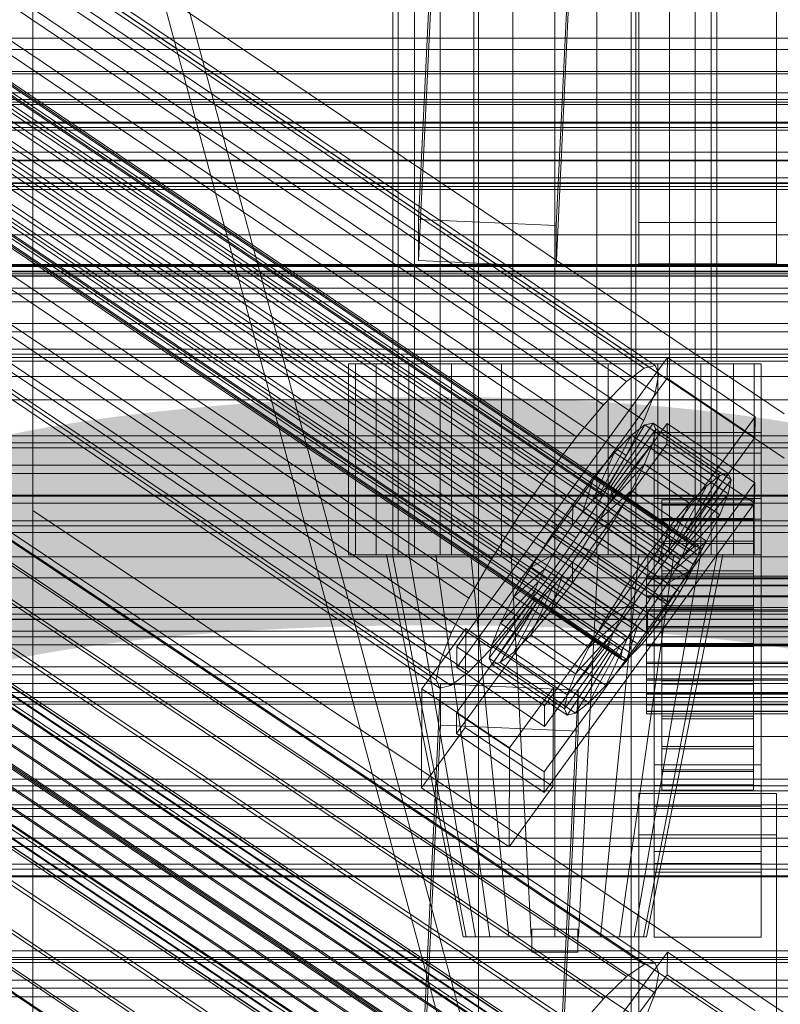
# Model space of a CAD drawing. Header units: millimetres. Extents: x -2233 to 61924, y -68080 to 6847.
# Tile 205 of 256: x -230 to -130, y -33649 to -33520. Entities that reach past the tile are written whole.
import ezdxf

# ---------------------------------------------------------------- set-up
doc = ezdxf.new("R2010")
doc.units = ezdxf.units.MM
for name, color, linetype, lineweight in [('COTAS_O', 1, 'Continuous', 0), ('COTAS_P', 1, 'Continuous', 0), ('frontal_briquetadora', 7, 'Continuous', 0), ('frontal_C01', 7, 'Continuous', 0), ('frontal_C01-mix', 7, 'Continuous', 0), ('frontal_C02', 7, 'Continuous', 0), ('frontal_C03', 7, 'Continuous', 0), ('frontal_dosificador', 7, 'Continuous', 0), ('frontal_mezcladora', 7, 'Continuous', 0), ('frontal_secador', 7, 'Continuous', 0), ('frontal_tolva', 7, 'Continuous', 0)]:
    doc.layers.add(name, color=color, linetype=linetype, lineweight=lineweight)
doc.dimstyles.new('R19_100', dxfattribs={"dimtxt": 250, "dimasz": 150, "dimexe": 150, "dimexo": 80, "dimgap": 100, "dimtad": 1, "dimtih": 1, "dimtoh": 1, "dimdsep": 46, "dimcen": 0.09, "dimadec": 0, "dimazin": 0, "dimtfac": 1, "dimtdec": 4, "dimtofl": 0, "dimtmove": 0, "dimatfit": 3, "dimfxl": 1, "dimtolj": 1, "dimtzin": 0, "dimarcsym": 0})

# ---------------------------------------------------------------- blocks, each defined once
blk = doc.blocks.new('DIM_R28_52')
at = {"layer": 'COTAS_O'}
for p, q in [((-1725, -33700), (-1575, -33655)), ((1725, -33700), (1575, -33655)), ((-1725, -34400), (-1725, -33700)), ((-1725, -33700), (1725, -33700)), ((-1725, -33700), (-1575, -33745)), ((1725, -33700), (1575, -33745)), ((1725, -34400), (1725, -33700))]:
    blk.add_line(p, q, dxfattribs=at)
blk.add_text('3450 O', height=250, dxfattribs=at).set_placement((0, -33600))
blk = doc.blocks.new('DIM_R28_53')
at = {"layer": 'COTAS_P'}
for p, q in [((-150, -32300), (550, -32300)), ((550, -32300), (505, -32450)), ((550, -34900), (550, -32300)), ((550, -32300), (595, -32450)), ((550, -34900), (505, -34750)), ((550, -34900), (595, -34750)), ((-150, -34900), (550, -34900))]:
    blk.add_line(p, q, dxfattribs=at)
blk.add_text('2600 P', height=250, rotation=90, dxfattribs=at).set_placement((450, -33600))
blk = doc.blocks.new('DIM_R28_55')
at = {"layer": 'COTAS_O'}
for p, q in [((-650, -33700), (50, -33700)), ((50, -33700), (5, -33850)), ((50, -34900), (50, -33700)), ((50, -33700), (95, -33850)), ((50, -34900), (5, -34750)), ((50, -34900), (95, -34750)), ((-650, -34900), (50, -34900))]:
    blk.add_line(p, q, dxfattribs=at)
blk.add_text('1200 O', height=250, rotation=90, dxfattribs=at).set_placement((-50, -34300))

msp = doc.modelspace()

# ---------------------------------------------------------------- linework, layer by layer
at = {"layer": 'frontal_briquetadora'}
for p, q in [((-170, -33670), (-305, -33170)), ((-167, -33670), (-302, -33170))]:
    msp.add_line(p, q, dxfattribs=at)
at = {"layer": 'frontal_C01'}
for p, q in [((-331.181, -33440.887), (-146.872, -33565.222)), ((-332.629, -33441.236), (-148.32, -33565.571)), ((-330.692, -33441.977), (-146.383, -33566.311)), ((-334.938, -33443.001), (-150.629, -33567.336)), ((-355.53, -33444.701), (-141.731, -33588.929)), ((-355.017, -33444.577), (-141.218, -33588.806)), ((-354.844, -33444.964), (-141.045, -33589.192)), ((-331.197, -33444.432), (-146.887, -33568.766)), ((-356.348, -33445.327), (-142.549, -33589.555)), ((-355.022, -33445.833), (-141.224, -33590.062)), ((-337.95, -33446.062), (-153.641, -33570.396)), ((-357.415, -33446.411), (-143.617, -33590.639)), ((-355.541, -33447.128), (-141.742, -33591.356)), ((-358.659, -33447.88), (-144.861, -33592.109)), ((-356.363, -33448.758), (-142.565, -33592.987)), ((-332.659, -33448.085), (-148.35, -33572.419)), ((-146.196, -33593.863), (-359.995, -33449.635)), ((-357.434, -33450.614), (-143.635, -33594.842)), ((-341.461, -33450.209), (-157.152, -33574.543)), ((-361.332, -33451.554), (-147.533, -33595.783)), ((-358.68, -33452.568), (-144.881, -33596.796)), ((-334.981, -33452.686), (-150.672, -33577.021)), ((-362.578, -33453.509), (-148.779, -33597.737)), ((-360.017, -33454.488), (-146.218, -33598.716)), ((-160.922, -33579.494), (-345.231, -33455.16)), ((-363.648, -33455.364), (-149.85, -33599.593)), ((-361.352, -33456.242), (-147.554, -33600.47)), ((-364.471, -33456.995), (-150.672, -33601.223)), ((-362.596, -33457.712), (-148.798, -33601.94)), ((-365.168, -33459.159), (-151.369, -33603.387)), ((-364.989, -33458.289), (-151.191, -33602.517)), ((-363.664, -33458.796), (-149.865, -33603.024)), ((-338.003, -33457.923), (-153.694, -33582.258)), ((-364.995, -33459.545), (-151.196, -33603.773)), ((-364.482, -33459.421), (-150.683, -33603.65)), ((-349.002, -33460.578), (-164.693, -33584.912)), ((-341.52, -33463.438), (-157.211, -33587.773)), ((-352.519, -33466.093), (-168.21, -33590.428)), ((-345.291, -33468.856), (-160.982, -33593.191)), ((-355.541, -33471.33), (-171.232, -33595.665)), ((-349.061, -33473.807), (-164.752, -33598.142)), ((-357.863, -33475.931), (-173.554, -33600.266)), ((-352.572, -33477.954), (-168.263, -33602.289)), ((-359.326, -33479.584), (-175.016, -33603.919)), ((-355.584, -33481.015), (-171.275, -33605.349)), ((-359.83, -33482.039), (-175.521, -33606.374)), ((-359.341, -33483.129), (-175.032, -33607.464)), ((-357.893, -33482.78), (-173.584, -33607.114)), ((-177.811, -33546.112), (-174.943, -33486.323)), ((-156.962, -33487.123), (-159.83, -33546.911)), ((-177.811, -33551.505), (-174.943, -33491.716)), ((-159.83, -33552.305), (-156.962, -33492.516)), ((-149, -33546.51), (-149, -33500.673)), ((-131, -33500.673), (-131, -33546.51)), ((-130, -33571.569), (-228.298, -33505.257)), ((-228.298, -33505.257), (-228.298, -33666.04)), ((-149, -33551.903), (-149, -33506.065)), ((-131, -33551.903), (-131, -33506.065)), ((-228.298, -33671.821), (-228.298, -33511.037)), ((-228.298, -33511.037), (-130, -33577.349)), ((-425, -33541.395), (425, -33541.395)), ((-159.83, -33546.911), (-177.811, -33546.112)), ((-177.811, -33546.112), (-177.811, -33551.505)), ((-131, -33546.51), (-149, -33546.51)), ((-149, -33546.51), (-149, -33551.903)), ((-131, -33551.903), (-131, -33546.51)), ((-159.83, -33552.305), (-159.83, -33546.911)), ((-177.811, -33551.505), (-159.83, -33552.305)), ((-149, -33551.903), (-131, -33551.903)), ((425, -33552.951), (-425, -33552.951)), ((425, -33555.092), (-425, -33555.092)), ((-172.809, -33602.054), (-145.277, -33564.2)), ((-145.289, -33566.896), (-145.277, -33564.2)), ((-145.277, -33564.2), (-133.809, -33571.936)), ((-150.629, -33567.336), (-148.32, -33565.571)), ((-148.32, -33565.571), (-146.872, -33565.222)), ((-146.872, -33565.222), (-146.383, -33566.311)), ((-425, -33566.647), (425, -33566.647)), ((-145.289, -33566.896), (-172.821, -33604.751)), ((-153.641, -33570.396), (-150.629, -33567.336)), ((-146.383, -33566.311), (-146.887, -33568.766)), ((-133.821, -33574.633), (-145.289, -33566.896)), ((-146.887, -33568.766), (-148.35, -33572.419)), ((-157.152, -33574.543), (-153.641, -33570.396)), ((-133.809, -33571.936), (-161.341, -33609.791)), ((-148.35, -33572.419), (-150.672, -33577.021)), ((-133.809, -33571.936), (-133.821, -33574.633)), ((-172.847, -33610.682), (-145.315, -33572.828)), ((-153.199, -33581.193), (-148.226, -33573.015)), ((-152.686, -33581.069), (-147.143, -33572.754)), ((-152.513, -33581.455), (-146.777, -33573.569)), ((-148.226, -33573.015), (-149.953, -33574.336)), ((-147.143, -33572.754), (-148.226, -33573.015)), ((-148.226, -33573.015), (-138.396, -33579.646)), ((-147.155, -33575.406), (-146.777, -33573.569)), ((-147.143, -33572.754), (-137.313, -33579.385)), ((-146.777, -33573.569), (-147.143, -33572.754)), ((-146.777, -33573.569), (-136.948, -33580.2)), ((-145.327, -33575.524), (-145.315, -33572.828)), ((-145.315, -33572.828), (-133.847, -33580.564)), ((-161.353, -33612.487), (-133.821, -33574.633)), ((-160.922, -33579.494), (-157.152, -33574.543)), ((-154.017, -33581.818), (-149.953, -33574.336)), ((-149.953, -33574.336), (-152.207, -33576.625)), ((-149.953, -33574.336), (-140.123, -33580.967)), ((-147, -33576.695), (-147, -33573.998)), ((-147, -33573.998), (-133, -33573.998)), ((-147, -33620.221), (-147, -33573.998)), ((-133, -33573.998), (-133, -33576.695)), ((-133, -33573.998), (-133, -33620.221)), ((-145.327, -33575.524), (-172.859, -33613.378)), ((-152.692, -33582.325), (-147.155, -33575.406)), ((-148.249, -33578.138), (-147.155, -33575.406)), ((-147.155, -33575.406), (-137.325, -33582.037)), ((-133.859, -33583.26), (-145.327, -33575.524)), ((-155.085, -33582.903), (-152.207, -33576.625)), ((-152.207, -33576.625), (-154.833, -33579.727)), ((-150.672, -33577.021), (-153.694, -33582.258)), ((-152.207, -33576.625), (-142.377, -33583.256)), ((-133, -33576.695), (-147, -33576.695)), ((-147, -33576.695), (-147, -33622.917)), ((-133, -33622.917), (-133, -33576.695)), ((-153.21, -33583.62), (-148.249, -33578.138)), ((-149.985, -33581.58), (-148.249, -33578.138)), ((-148.249, -33578.138), (-138.419, -33584.769)), ((-164.693, -33584.912), (-160.922, -33579.494)), ((-154.833, -33579.727), (-157.653, -33583.43)), ((-156.329, -33584.372), (-154.833, -33579.727)), ((-154.833, -33579.727), (-145.003, -33586.358)), ((-138.396, -33579.646), (-143.369, -33587.824)), ((-137.313, -33579.385), (-142.856, -33587.7)), ((-136.948, -33580.2), (-142.683, -33588.087)), ((-140.123, -33580.967), (-138.396, -33579.646)), ((-138.396, -33579.646), (-137.313, -33579.385)), ((-136.948, -33580.2), (-137.325, -33582.037)), ((-137.313, -33579.385), (-136.948, -33580.2)), ((-133.847, -33580.564), (-161.379, -33618.419)), ((-154.033, -33585.25), (-149.985, -33581.58)), ((-154.017, -33581.818), (-153.199, -33581.193)), ((-153.199, -33581.193), (-152.686, -33581.069)), ((-143.369, -33587.824), (-153.199, -33581.193)), ((-152.513, -33581.455), (-152.692, -33582.325)), ((-142.856, -33587.7), (-152.686, -33581.069)), ((-152.686, -33581.069), (-152.513, -33581.455)), ((-142.683, -33588.087), (-152.513, -33581.455)), ((-152.246, -33585.497), (-149.985, -33581.58)), ((-149.985, -33581.58), (-140.156, -33588.211)), ((-140.123, -33580.967), (-144.188, -33588.45)), ((-142.377, -33583.256), (-140.123, -33580.967)), ((-133.847, -33580.564), (-133.859, -33583.26)), ((-153.694, -33582.258), (-157.211, -33587.773)), ((-156.329, -33584.372), (-155.085, -33582.903)), ((-155.085, -33582.903), (-154.017, -33581.818)), ((-145.255, -33589.534), (-155.085, -33582.903)), ((-144.188, -33588.45), (-154.017, -33581.818)), ((-152.692, -33582.325), (-153.21, -33583.62)), ((-142.862, -33588.956), (-152.692, -33582.325)), ((-147, -33585.322), (-147, -33582.626)), ((-147, -33582.626), (-133, -33582.626)), ((-147, -33628.849), (-147, -33582.626)), ((-146, -33592.809), (-146, -33582.81)), ((-146, -33582.81), (-146, -33583.402)), ((-146, -33582.81), (-134, -33582.81)), ((-146, -33583.512), (-146, -33582.81)), ((-137.325, -33582.037), (-142.862, -33588.956)), ((-137.325, -33582.037), (-138.419, -33584.769)), ((-134, -33583.402), (-134, -33582.81)), ((-134, -33582.81), (-134, -33592.809)), ((-134, -33582.81), (-134, -33583.512)), ((-133, -33582.626), (-133, -33585.322)), ((-133, -33582.626), (-133, -33628.849)), ((-161.391, -33621.115), (-133.859, -33583.26)), ((-157.653, -33583.43), (-160.474, -33587.483)), ((-157.653, -33583.43), (-157.665, -33586.127)), ((-147.823, -33590.062), (-157.653, -33583.43)), ((-153.21, -33583.62), (-154.033, -33585.25)), ((-143.38, -33590.251), (-153.21, -33583.62)), ((-146, -33593.09), (-146, -33583.402)), ((-146, -33583.402), (-146, -33585.249)), ((-146, -33583.402), (-134, -33583.402)), ((-146, -33593.142), (-146, -33583.512)), ((-146, -33583.512), (-134, -33583.512)), ((-146, -33585.462), (-146, -33583.512)), ((-142.377, -33583.256), (-145.255, -33589.534)), ((-145.003, -33586.358), (-142.377, -33583.256)), ((-134, -33585.249), (-134, -33583.402)), ((-134, -33583.402), (-134, -33593.09)), ((-134, -33583.512), (-134, -33593.142)), ((-134, -33583.512), (-134, -33585.462)), ((-168.21, -33590.428), (-164.693, -33584.912)), ((-157.665, -33586.127), (-156.329, -33584.372)), ((-146.499, -33591.003), (-156.329, -33584.372)), ((-154.033, -33585.25), (-155.103, -33587.106)), ((-155.103, -33587.106), (-152.246, -33585.497)), ((-154.877, -33589.623), (-152.246, -33585.497)), ((-144.203, -33591.881), (-154.033, -33585.25)), ((-152.246, -33585.497), (-142.416, -33592.129)), ((-133, -33585.322), (-147, -33585.322)), ((-147, -33585.322), (-147, -33631.545)), ((-146, -33593.965), (-146, -33585.249)), ((-146, -33585.249), (-146, -33588.224)), ((-146, -33585.249), (-134, -33585.249)), ((-146, -33594.065), (-146, -33585.462)), ((-146, -33585.462), (-134, -33585.462)), ((-146, -33588.525), (-146, -33585.462)), ((-138.419, -33584.769), (-143.38, -33590.251)), ((-138.419, -33584.769), (-140.156, -33588.211)), ((-134, -33588.224), (-134, -33585.249)), ((-134, -33585.249), (-134, -33593.965)), ((-134, -33585.462), (-134, -33594.065)), ((-134, -33585.462), (-134, -33588.525)), ((-133, -33631.545), (-133, -33585.322)), ((-159.001, -33588.046), (-157.665, -33586.127)), ((-157.665, -33586.127), (-147.835, -33592.758)), ((-147.823, -33590.062), (-145.003, -33586.358)), ((-145.003, -33586.358), (-146.499, -33591.003)), ((-160.474, -33587.483), (-163.105, -33591.609)), ((-157.211, -33587.773), (-160.982, -33593.191)), ((-159.001, -33588.046), (-160.474, -33587.483)), ((-160.474, -33587.483), (-150.644, -33594.114)), ((-160.247, -33590.001), (-159.001, -33588.046)), ((-149.171, -33594.677), (-159.001, -33588.046)), ((-155.103, -33587.106), (-156.35, -33589.06)), ((-145.274, -33593.737), (-155.103, -33587.106)), ((-143.369, -33587.824), (-144.188, -33588.45)), ((-142.856, -33587.7), (-143.369, -33587.824)), ((-142.683, -33588.087), (-142.856, -33587.7)), ((-156.35, -33589.06), (-157.686, -33590.98)), ((-156.35, -33589.06), (-154.877, -33589.623)), ((-146.52, -33595.691), (-156.35, -33589.06)), ((-146, -33595.374), (-146, -33588.224)), ((-146, -33588.224), (-146, -33592.125)), ((-146, -33588.224), (-134, -33588.224)), ((-146, -33595.516), (-146, -33588.525)), ((-146, -33588.525), (-134, -33588.525)), ((-146, -33592.493), (-146, -33588.525)), ((-144.188, -33588.45), (-145.255, -33589.534)), ((-140.156, -33588.211), (-144.203, -33591.881)), ((-143.38, -33590.251), (-142.862, -33588.956)), ((-142.862, -33588.956), (-142.683, -33588.087)), ((-142.549, -33589.555), (-141.731, -33588.929)), ((-140.156, -33588.211), (-142.416, -33592.129)), ((-141.731, -33588.929), (-141.218, -33588.806)), ((-141.045, -33589.192), (-141.224, -33590.062)), ((-141.218, -33588.806), (-141.045, -33589.192)), ((-134, -33592.125), (-134, -33588.224)), ((-134, -33588.224), (-134, -33595.374)), ((-134, -33588.525), (-134, -33595.516)), ((-134, -33588.525), (-134, -33592.493)), ((-171.232, -33595.665), (-168.21, -33590.428)), ((-160.247, -33590.001), (-163.105, -33591.609)), ((-161.318, -33591.856), (-160.247, -33590.001)), ((-150.417, -33596.632), (-160.247, -33590.001)), ((-157.698, -33593.676), (-154.877, -33589.623)), ((-154.877, -33589.623), (-145.047, -33596.254)), ((-150.644, -33594.114), (-147.823, -33590.062)), ((-147.835, -33592.758), (-147.823, -33590.062)), ((-145.255, -33589.534), (-146.499, -33591.003)), ((-144.861, -33592.109), (-143.617, -33590.639)), ((-144.203, -33591.881), (-143.38, -33590.251)), ((-143.617, -33590.639), (-142.549, -33589.555)), ((-141.224, -33590.062), (-141.742, -33591.356)), ((-163.105, -33591.609), (-165.365, -33595.526)), ((-161.318, -33591.856), (-165.365, -33595.526)), ((-163.105, -33591.609), (-153.275, -33598.24)), ((-162.14, -33593.487), (-161.318, -33591.856)), ((-151.488, -33598.487), (-161.318, -33591.856)), ((-157.686, -33590.98), (-159.022, -33592.734)), ((-157.686, -33590.98), (-157.698, -33593.676)), ((-147.856, -33597.611), (-157.686, -33590.98)), ((-146.499, -33591.003), (-147.835, -33592.758)), ((-145.274, -33593.737), (-144.203, -33591.881)), ((-141.742, -33591.356), (-142.565, -33592.987)), ((-160.982, -33593.191), (-164.752, -33598.142)), ((-159.022, -33592.734), (-160.518, -33597.379)), ((-159.022, -33592.734), (-160.266, -33594.203)), ((-149.192, -33599.365), (-159.022, -33592.734)), ((-147.835, -33592.758), (-149.171, -33594.677)), ((-148, -33593.142), (-148, -33592.809)), ((-148, -33592.809), (-148, -33593.09)), ((-148, -33592.809), (148, -33592.809)), ((-148, -33593.09), (-148, -33593.965)), ((-148, -33593.09), (148, -33593.09)), ((-148, -33594.065), (-148, -33593.142)), ((-148, -33593.142), (148, -33593.142)), ((-146.196, -33593.863), (-144.861, -33592.109)), ((-146, -33597.222), (-146, -33592.125)), ((-146, -33592.125), (-146, -33596.686)), ((-146, -33592.125), (-134, -33592.125)), ((-146, -33597.396), (-146, -33592.493)), ((-146, -33592.493), (-134, -33592.493)), ((-146, -33597.097), (-146, -33592.493)), ((-146, -33593.09), (-146, -33592.809)), ((-134, -33592.809), (-146, -33592.809)), ((-146, -33592.809), (-146, -33593.142)), ((-146, -33593.965), (-146, -33593.09)), ((-134, -33593.09), (-146, -33593.09)), ((-134, -33593.142), (-146, -33593.142)), ((-146, -33593.142), (-146, -33594.065)), ((-142.416, -33592.129), (-145.274, -33593.737)), ((-142.416, -33592.129), (-145.047, -33596.254)), ((-142.565, -33592.987), (-143.635, -33594.842)), ((-134, -33596.686), (-134, -33592.125)), ((-134, -33592.125), (-134, -33597.222)), ((-134, -33592.493), (-134, -33597.396)), ((-134, -33592.493), (-134, -33597.097)), ((-134, -33592.809), (-134, -33593.09)), ((-134, -33593.142), (-134, -33592.809)), ((-134, -33593.09), (-134, -33593.965)), ((-134, -33594.065), (-134, -33593.142)), ((-162.14, -33593.487), (-167.102, -33598.968)), ((-160.266, -33594.203), (-163.144, -33600.482)), ((-162.659, -33594.781), (-162.14, -33593.487)), ((-152.311, -33600.118), (-162.14, -33593.487)), ((-160.266, -33594.203), (-161.333, -33595.288)), ((-160.518, -33597.379), (-157.698, -33593.676)), ((-150.436, -33600.835), (-160.266, -33594.203)), ((-157.698, -33593.676), (-147.868, -33600.307)), ((-153.275, -33598.24), (-150.644, -33594.114)), ((-150.644, -33594.114), (-149.171, -33594.677)), ((-148, -33593.965), (-148, -33595.374)), ((-148, -33593.965), (148, -33593.965)), ((-148, -33595.516), (-148, -33594.065)), ((-148, -33594.065), (148, -33594.065)), ((-147.533, -33595.783), (-146.196, -33593.863)), ((-146.52, -33595.691), (-145.274, -33593.737)), ((-146, -33595.374), (-146, -33593.965)), ((-134, -33593.965), (-146, -33593.965)), ((-134, -33594.065), (-146, -33594.065)), ((-146, -33594.065), (-146, -33595.516)), ((-134, -33593.965), (-134, -33595.374)), ((-134, -33595.516), (-134, -33594.065)), ((-173.554, -33600.266), (-171.232, -33595.665)), ((-162.837, -33595.651), (-168.573, -33603.537)), ((-162.659, -33594.781), (-168.196, -33601.701)), ((-165.365, -33595.526), (-167.102, -33598.968)), ((-161.333, -33595.288), (-165.397, -33602.771)), ((-165.365, -33595.526), (-155.535, -33602.157)), ((-162.837, -33595.651), (-162.659, -33594.781)), ((-162.664, -33596.037), (-162.837, -33595.651)), ((-153.008, -33602.282), (-162.837, -33595.651)), ((-152.829, -33601.412), (-162.659, -33594.781)), ((-161.333, -33595.288), (-162.151, -33595.913)), ((-151.503, -33601.919), (-161.333, -33595.288)), ((-149.171, -33594.677), (-150.417, -33596.632)), ((-148.779, -33597.737), (-147.533, -33595.783)), ((-148, -33595.374), (-148, -33597.222)), ((-148, -33595.374), (148, -33595.374)), ((-148, -33597.396), (-148, -33595.516)), ((-148, -33595.516), (148, -33595.516)), ((-147.856, -33597.611), (-146.52, -33595.691)), ((-145.047, -33596.254), (-146.52, -33595.691)), ((-146, -33597.222), (-146, -33595.374)), ((-134, -33595.374), (-146, -33595.374)), ((-134, -33595.516), (-146, -33595.516)), ((-146, -33595.516), (-146, -33597.396)), ((-143.635, -33594.842), (-144.881, -33596.796)), ((-134, -33595.374), (-134, -33597.222)), ((-134, -33597.396), (-134, -33595.516)), ((-162.664, -33596.037), (-168.208, -33604.352)), ((-162.151, -33595.913), (-167.125, -33604.091)), ((-162.151, -33595.913), (-162.664, -33596.037)), ((-152.835, -33602.668), (-162.664, -33596.037)), ((-152.321, -33602.544), (-162.151, -33595.913)), ((-153.275, -33598.24), (-150.417, -33596.632)), ((-150.417, -33596.632), (-151.488, -33598.487)), ((-145.047, -33596.254), (-147.868, -33600.307)), ((-144.881, -33596.796), (-146.218, -33598.716)), ((-146, -33596.686), (-146, -33599.382)), ((-134, -33596.686), (-146, -33596.686)), ((-146, -33596.686), (-146, -33601.596)), ((-146, -33599.577), (-146, -33597.097)), ((-146, -33597.097), (-134, -33597.097)), ((-146, -33602.021), (-146, -33597.097)), ((-134, -33599.382), (-134, -33596.686)), ((-134, -33601.596), (-134, -33596.686)), ((-134, -33597.097), (-134, -33599.577)), ((-134, -33597.097), (-134, -33602.021)), ((-164.752, -33598.142), (-168.263, -33602.289)), ((-163.144, -33600.482), (-160.518, -33597.379)), ((-160.518, -33597.379), (-150.688, -33604.011)), ((-155.535, -33602.157), (-153.275, -33598.24)), ((-149.85, -33599.593), (-148.779, -33597.737)), ((-149.192, -33599.365), (-147.856, -33597.611)), ((-148, -33597.222), (-148, -33599.382)), ((-148, -33597.222), (148, -33597.222)), ((-148, -33599.577), (-148, -33597.396)), ((-148, -33597.396), (148, -33597.396)), ((-147.868, -33600.307), (-147.856, -33597.611)), ((-146, -33599.382), (-146, -33597.222)), ((-134, -33597.222), (-146, -33597.222)), ((-134, -33597.396), (-146, -33597.396)), ((-146, -33597.396), (-146, -33599.577)), ((-134, -33597.222), (-134, -33599.382)), ((-134, -33599.577), (-134, -33597.396)), ((-450, -33598.471), (450, -33598.471)), ((-177.394, -33607.555), (-171.658, -33599.668)), ((-171.715, -33612.61), (-171.658, -33599.668)), ((-171.658, -33599.668), (-160.19, -33607.405)), ((-167.102, -33598.968), (-168.196, -33601.701)), ((-167.102, -33598.968), (-157.272, -33605.6)), ((-155.535, -33602.157), (-151.488, -33598.487)), ((-151.488, -33598.487), (-152.311, -33600.118)), ((-150.688, -33604.011), (-149.192, -33599.365)), ((-150.672, -33601.223), (-149.85, -33599.593)), ((-150.436, -33600.835), (-149.192, -33599.365)), ((-148, -33599.382), (-148, -33601.708)), ((148, -33599.382), (-148, -33599.382)), ((-148, -33601.909), (-148, -33599.577)), ((-148, -33599.577), (148, -33599.577)), ((-146.218, -33598.716), (-147.554, -33600.47)), ((-146, -33599.382), (-134, -33599.382)), ((-146, -33601.708), (-146, -33599.382)), ((-134, -33599.577), (-146, -33599.577)), ((-146, -33599.577), (-146, -33601.909)), ((-134, -33599.382), (-134, -33601.708)), ((-134, -33601.909), (-134, -33599.577)), ((-175.016, -33603.919), (-173.554, -33600.266)), ((-165.397, -33602.771), (-163.144, -33600.482)), ((-163.144, -33600.482), (-153.314, -33607.113)), ((-157.272, -33605.6), (-152.311, -33600.118)), ((-153.314, -33607.113), (-150.436, -33600.835)), ((-152.311, -33600.118), (-152.829, -33601.412)), ((-151.503, -33601.919), (-150.436, -33600.835)), ((-147.868, -33600.307), (-150.688, -33604.011)), ((-147.554, -33600.47), (-148.798, -33601.94)), ((-172.809, -33602.054), (-172.821, -33604.751)), ((-161.341, -33609.791), (-172.809, -33602.054)), ((-168.196, -33601.701), (-168.573, -33603.537)), ((-168.196, -33601.701), (-158.366, -33608.332)), ((-158.366, -33608.332), (-152.829, -33601.412)), ((-157.272, -33605.6), (-155.535, -33602.157)), ((-155.567, -33609.402), (-151.503, -33601.919)), ((-152.829, -33601.412), (-153.008, -33602.282)), ((-152.321, -33602.544), (-151.503, -33601.919)), ((-151.191, -33602.517), (-150.672, -33601.223)), ((-148.798, -33601.94), (-149.865, -33603.024)), ((-148, -33601.708), (-148, -33604.041)), ((-148, -33601.708), (148, -33601.708)), ((-148, -33604.235), (-148, -33601.909)), ((-148, -33601.909), (148, -33601.909)), ((-146, -33601.708), (-146, -33601.596)), ((-146, -33601.596), (-146, -33606.52)), ((-146, -33601.596), (-134, -33601.596)), ((-146, -33604.041), (-146, -33601.708)), ((-134, -33601.708), (-146, -33601.708)), ((-146, -33601.909), (-146, -33602.021)), ((-134, -33601.909), (-146, -33601.909)), ((-146, -33601.909), (-146, -33604.235)), ((-146, -33602.021), (-134, -33602.021)), ((-146, -33606.931), (-146, -33602.021)), ((-134, -33606.52), (-134, -33601.596)), ((-134, -33601.596), (-134, -33601.708)), ((-134, -33601.708), (-134, -33604.041)), ((-134, -33602.021), (-134, -33601.909)), ((-134, -33604.235), (-134, -33601.909)), ((-134, -33602.021), (-134, -33606.931)), ((-168.263, -33602.289), (-171.275, -33605.349)), ((-168.573, -33603.537), (-168.208, -33604.352)), ((-168.573, -33603.537), (-158.743, -33610.168)), ((-167.125, -33604.091), (-165.397, -33602.771)), ((-165.397, -33602.771), (-155.567, -33609.402)), ((-158.743, -33610.168), (-153.008, -33602.282)), ((-158.378, -33610.984), (-152.835, -33602.668)), ((-157.295, -33610.722), (-152.321, -33602.544)), ((-153.008, -33602.282), (-152.835, -33602.668)), ((-152.835, -33602.668), (-152.321, -33602.544)), ((-151.369, -33603.387), (-151.191, -33602.517)), ((-151.196, -33603.773), (-151.369, -33603.387)), ((-149.865, -33603.024), (-150.683, -33603.65)), ((-175.521, -33606.374), (-175.016, -33603.919)), ((-172.821, -33604.751), (-161.353, -33612.487)), ((-168.208, -33604.352), (-167.125, -33604.091)), ((-168.208, -33604.352), (-158.378, -33610.984)), ((-167.125, -33604.091), (-157.295, -33610.722)), ((-150.688, -33604.011), (-153.314, -33607.113)), ((-150.683, -33603.65), (-151.196, -33603.773)), ((-148, -33604.041), (-148, -33606.221)), ((-148, -33604.041), (148, -33604.041)), ((-148, -33606.396), (-148, -33604.235)), ((-148, -33604.235), (148, -33604.235)), ((-146, -33606.221), (-146, -33604.041)), ((-146, -33604.041), (-146, -33606.52)), ((-134, -33604.041), (-146, -33604.041)), ((-146, -33604.235), (-146, -33606.931)), ((-134, -33604.235), (-146, -33604.235)), ((-146, -33604.235), (-146, -33606.396)), ((-134, -33606.52), (-134, -33604.041)), ((-134, -33604.041), (-134, -33606.221)), ((-134, -33606.931), (-134, -33604.235)), ((-134, -33606.396), (-134, -33604.235)), ((-171.275, -33605.349), (-173.584, -33607.114)), ((-158.366, -33608.332), (-157.272, -33605.6)), ((-177.811, -33666.699), (-174.943, -33606.911)), ((-175.032, -33607.464), (-175.521, -33606.374)), ((-173.584, -33607.114), (-175.032, -33607.464)), ((-174.943, -33612.304), (-174.943, -33606.911)), ((-174.943, -33606.911), (-156.962, -33607.71)), ((-160.19, -33607.405), (-165.926, -33615.291)), ((-160.19, -33607.405), (-160.247, -33620.346)), ((-153.314, -33607.113), (-155.567, -33609.402)), ((-148, -33606.221), (-148, -33608.101)), ((-148, -33606.221), (148, -33606.221)), ((-148, -33608.243), (-148, -33606.396)), ((-148, -33606.396), (148, -33606.396)), ((-146, -33608.101), (-146, -33606.221)), ((-146, -33606.221), (-146, -33611.124)), ((-134, -33606.221), (-146, -33606.221)), ((-146, -33606.396), (-146, -33611.492)), ((-134, -33606.396), (-146, -33606.396)), ((-146, -33606.396), (-146, -33608.243)), ((-146, -33606.52), (-146, -33611.124)), ((-146, -33606.52), (-134, -33606.52)), ((-146, -33606.931), (-134, -33606.931)), ((-146, -33611.492), (-146, -33606.931)), ((-134, -33611.124), (-134, -33606.221)), ((-134, -33606.221), (-134, -33608.101)), ((-134, -33611.492), (-134, -33606.396)), ((-134, -33608.243), (-134, -33606.396)), ((-134, -33611.124), (-134, -33606.52)), ((-134, -33606.931), (-134, -33611.492)), ((-177.394, -33607.555), (-177.451, -33620.496)), ((-165.926, -33615.291), (-177.394, -33607.555)), ((-156.962, -33607.71), (-159.83, -33667.499)), ((-158.743, -33610.168), (-158.366, -33608.332)), ((-156.962, -33607.71), (-156.962, -33613.104)), ((-148, -33608.101), (-148, -33609.552)), ((-148, -33608.101), (148, -33608.101)), ((-148, -33609.653), (-148, -33608.243)), ((-148, -33608.243), (148, -33608.243)), ((-146, -33609.552), (-146, -33608.101)), ((-146, -33608.101), (-146, -33615.092)), ((-134, -33608.101), (-146, -33608.101)), ((-146, -33608.243), (-146, -33615.393)), ((-134, -33608.243), (-146, -33608.243)), ((-146, -33608.243), (-146, -33609.653)), ((-134, -33615.092), (-134, -33608.101)), ((-134, -33608.101), (-134, -33609.552)), ((-134, -33615.393), (-134, -33608.243)), ((-134, -33609.653), (-134, -33608.243)), ((450, -33609.256), (-450, -33609.256)), ((-161.353, -33612.487), (-161.341, -33609.791)), ((-155.567, -33609.402), (-157.295, -33610.722)), ((-148, -33609.552), (-148, -33610.475)), ((-148, -33609.552), (148, -33609.552)), ((-148, -33610.527), (-148, -33609.653)), ((-148, -33609.653), (148, -33609.653)), ((-146, -33610.475), (-146, -33609.552)), ((-146, -33609.552), (-146, -33618.156)), ((-134, -33609.552), (-146, -33609.552)), ((-146, -33609.653), (-146, -33618.368)), ((-134, -33609.653), (-146, -33609.653)), ((-146, -33609.653), (-146, -33610.527)), ((-134, -33618.156), (-134, -33609.552)), ((-134, -33609.552), (-134, -33610.475)), ((-134, -33618.368), (-134, -33609.653)), ((-134, -33610.527), (-134, -33609.653)), ((-172.847, -33610.682), (-172.859, -33613.378)), ((-161.379, -33618.419), (-172.847, -33610.682)), ((-158.378, -33610.984), (-158.743, -33610.168)), ((-157.295, -33610.722), (-158.378, -33610.984)), ((-148, -33610.475), (-148, -33610.808)), ((-148, -33610.475), (148, -33610.475)), ((-148, -33610.808), (-148, -33610.527)), ((-148, -33610.527), (148, -33610.527)), ((-148, -33610.808), (148, -33610.808)), ((-146, -33610.808), (-146, -33610.475)), ((-146, -33610.475), (-146, -33620.105)), ((-134, -33610.475), (-146, -33610.475)), ((-146, -33610.527), (-146, -33620.215)), ((-134, -33610.527), (-146, -33610.527)), ((-146, -33610.527), (-146, -33610.808)), ((-146, -33610.808), (-146, -33620.807)), ((-134, -33610.808), (-146, -33610.808)), ((-146, -33611.124), (-146, -33615.092)), ((-146, -33611.124), (-134, -33611.124)), ((-134, -33620.105), (-134, -33610.475)), ((-134, -33610.475), (-134, -33610.808)), ((-134, -33620.215), (-134, -33610.527)), ((-134, -33610.808), (-134, -33610.527)), ((-134, -33620.807), (-134, -33610.808)), ((-134, -33615.092), (-134, -33611.124)), ((-177.811, -33672.093), (-174.943, -33612.304)), ((-156.962, -33613.104), (-174.943, -33612.304)), ((-146, -33611.492), (-134, -33611.492)), ((-146, -33615.393), (-146, -33611.492)), ((-134, -33611.492), (-134, -33615.393)), ((-171.715, -33612.61), (-177.451, -33620.496)), ((-172.859, -33613.378), (-161.391, -33621.115)), ((-160.247, -33620.346), (-171.715, -33612.61)), ((-159.83, -33672.892), (-156.962, -33613.104)), ((-146, -33615.092), (-146, -33618.156)), ((-146, -33615.092), (-134, -33615.092)), ((-134, -33618.156), (-134, -33615.092)), ((-165.983, -33628.233), (-165.926, -33615.291)), ((-146, -33615.393), (-134, -33615.393)), ((-146, -33618.368), (-146, -33615.393)), ((-134, -33615.393), (-134, -33618.368)), ((-147, -33630.428), (-147, -33617.486)), ((-147, -33617.486), (-133, -33617.486)), ((-147, -33627.116), (-147, -33617.486)), ((-133, -33617.486), (-133, -33630.428)), ((-133, -33617.486), (-133, -33627.116)), ((-161.391, -33621.115), (-161.379, -33618.419)), ((-146, -33618.156), (-146, -33620.105)), ((-146, -33618.156), (-134, -33618.156)), ((-146, -33618.368), (-134, -33618.368)), ((-146, -33620.215), (-146, -33618.368)), ((-134, -33620.105), (-134, -33618.156)), ((-134, -33618.368), (-134, -33620.215)), ((-133, -33620.221), (-147, -33620.221)), ((-147, -33620.221), (-147, -33622.917)), ((-146, -33620.105), (-146, -33620.807)), ((-146, -33620.105), (-134, -33620.105)), ((-146, -33620.215), (-134, -33620.215)), ((-146, -33620.807), (-146, -33620.215)), ((-134, -33620.807), (-134, -33620.105)), ((-134, -33620.215), (-134, -33620.807)), ((-133, -33622.917), (-133, -33620.221)), ((-177.451, -33620.496), (-165.983, -33628.233)), ((-165.983, -33628.233), (-160.247, -33620.346)), ((-149, -33626.653), (-149, -33621.261)), ((-149, -33621.261), (-131, -33621.261)), ((-149, -33667.098), (-149, -33621.261)), ((-146, -33620.807), (-134, -33620.807)), ((-131, -33621.261), (-131, -33626.653)), ((-131, -33621.261), (-131, -33667.098)), ((-147, -33622.917), (-133, -33622.917)), ((-131, -33626.653), (-149, -33626.653)), ((-149, -33672.49), (-149, -33626.653)), ((-131, -33672.49), (-131, -33626.653)), ((-133, -33627.116), (-147, -33627.116)), ((-147, -33627.116), (-147, -33640.057)), ((-133, -33640.057), (-133, -33627.116)), ((-133, -33628.849), (-147, -33628.849)), ((-147, -33628.849), (-147, -33631.545)), ((-133, -33631.545), (-133, -33628.849)), ((-133, -33630.428), (-147, -33630.428)), ((-147, -33630.428), (-147, -33640.057)), ((-133, -33640.057), (-133, -33630.428)), ((-147, -33631.545), (-133, -33631.545)), ((450, -33632.175), (-450, -33632.175)), ((-147, -33640.057), (-133, -33640.057)), ((-450, -33642.959), (450, -33642.959))]:
    msp.add_line(p, q, dxfattribs=at)
at = {"layer": 'frontal_C01-mix'}
msp.add_line((-150, -33435), (-150, -33700), dxfattribs=at)
at = {"layer": 'frontal_C02'}
for p, q in [((-228.298, -33293.718), (-228.298, -33584.212)), ((-228.298, -33589.943), (-228.298, -33299.448)), ((-332.629, -33520.358), (-148.32, -33643.613)), ((-331.181, -33520.201), (-146.872, -33643.455)), ((-334.938, -33521.946), (-150.629, -33645.201)), ((-330.692, -33521.484), (-146.383, -33644.738)), ((430, -33522.372), (-430, -33522.372)), ((-356.348, -33524.607), (-142.549, -33667.583)), ((-355.53, -33524.045), (-141.731, -33667.02)), ((-355.017, -33523.989), (-141.218, -33666.964)), ((-354.844, -33524.443), (-141.045, -33667.419)), ((-337.95, -33524.855), (-153.641, -33648.11)), ((-331.197, -33524.119), (-146.887, -33647.374)), ((-357.415, -33525.638), (-143.617, -33668.613)), ((-355.022, -33525.377), (-141.224, -33668.353)), ((-358.659, -33527.067), (-144.861, -33670.042)), ((-355.541, -33526.727), (-141.742, -33669.702)), ((-356.363, -33528.401), (-142.565, -33671.376)), ((-332.659, -33527.929), (-148.35, -33651.184)), ((-146.196, -33671.772), (-359.995, -33528.796)), ((-341.461, -33528.888), (-157.152, -33652.142)), ((450, -33530.77), (-450, -33530.77)), ((-361.332, -33530.709), (-147.533, -33673.684)), ((-357.434, -33530.284), (-143.635, -33673.259)), ((-358.68, -33532.249), (-144.881, -33675.224)), ((-334.981, -33532.652), (-150.672, -33655.907)), ((-362.578, -33532.673), (-148.779, -33675.649)), ((-160.922, -33657.023), (-345.231, -33533.769)), ((-363.648, -33534.557), (-149.85, -33677.532)), ((-360.017, -33534.161), (-146.218, -33677.137)), ((-364.471, -33536.23), (-150.672, -33679.206)), ((-361.352, -33535.891), (-147.554, -33678.866)), ((-364.989, -33537.58), (-151.191, -33680.556)), ((-362.596, -33537.32), (-148.798, -33680.295)), ((-365.168, -33538.514), (-151.369, -33681.49)), ((-364.995, -33538.969), (-151.196, -33681.944)), ((-364.482, -33538.913), (-150.683, -33681.888)), ((-363.664, -33538.35), (-149.865, -33681.326)), ((-338.003, -33537.968), (-153.694, -33661.222)), ((-349.002, -33539.166), (-164.693, -33662.42)), ((-341.52, -33543.513), (-157.211, -33666.767)), ((-352.519, -33544.711), (-168.21, -33667.965)), ((-345.291, -33548.91), (-160.982, -33672.164)), ((-355.541, -33550.026), (-171.232, -33673.281)), ((450, -33552.257), (-450, -33552.257)), ((-349.061, -33553.791), (-164.752, -33677.045)), ((-357.863, -33554.749), (-173.554, -33678.004)), ((-352.572, -33557.823), (-168.263, -33681.078)), ((-359.326, -33558.559), (-175.016, -33681.813)), ((-355.584, -33560.732), (-171.275, -33683.987)), ((-359.83, -33561.195), (-175.521, -33684.449)), ((-357.893, -33562.32), (-173.584, -33685.574)), ((-450, -33564.179), (450, -33564.179)), ((-130, -33649.948), (-228.298, -33584.212)), ((-228.298, -33584.212), (-228.298, -33874.707)), ((-228.298, -33584.212), (-228.298, -33589.943)), ((-228.298, -33880.437), (-228.298, -33589.943)), ((-228.298, -33589.943), (-130, -33655.678)), ((-172.809, -33679.521), (-145.277, -33641.999)), ((-145.289, -33644.979), (-145.277, -33641.999)), ((-145.277, -33641.999), (-133.809, -33649.668)), ((-148.32, -33643.613), (-146.872, -33643.455)), ((-146.872, -33643.455), (-146.383, -33644.738)), ((-150.629, -33645.201), (-148.32, -33643.613)), ((-146.383, -33644.738), (-146.887, -33647.374)), ((-145.289, -33644.979), (-172.821, -33682.502)), ((-153.641, -33648.11), (-150.629, -33645.201)), ((-133.821, -33652.648), (-145.289, -33644.979)), ((-157.152, -33652.142), (-153.641, -33648.11)), ((-146.887, -33647.374), (-148.35, -33651.184))]:
    msp.add_line(p, q, dxfattribs=at)
at = {"layer": 'frontal_C03'}
for p, q in [((1500, -33526.765), (-1500, -33526.765)), ((1500, -33527.05), (-1500, -33527.05)), ((1250, -33529.533), (-1250, -33529.533)), ((1250, -33530.415), (-1250, -33530.415)), ((1250, -33531.068), (-1250, -33531.068)), ((1250, -33533.375), (-1250, -33533.375)), ((-1250, -33534.433), (1250, -33534.433)), ((1250, -33537.285), (-1250, -33537.285)), ((-1500, -33538.458), (1500, -33538.458)), ((1250, -33538.342), (-1250, -33538.342)), ((1250, -33540.65), (-1250, -33540.65)), ((1250, -33541.303), (-1250, -33541.303)), ((1250, -33542.184), (-1250, -33542.184)), ((1250, -33551.991), (-1250, -33551.991)), ((1250, -33552.872), (-1250, -33552.872)), ((1250, -33553.526), (-1250, -33553.526)), ((1250, -33555.833), (-1250, -33555.833)), ((-1250, -33556.89), (1250, -33556.89)), ((1250, -33559.742), (-1250, -33559.742)), ((1250, -33560.8), (-1250, -33560.8)), ((1250, -33563.107), (-1250, -33563.107)), ((1250, -33563.761), (-1250, -33563.761)), ((1250, -33564.642), (-1250, -33564.642)), ((1250, -33574.448), (-1250, -33574.448)), ((1250, -33575.33), (-1250, -33575.33)), ((1250, -33575.983), (-1250, -33575.983)), ((1250, -33578.291), (-1250, -33578.291)), ((-1250, -33579.348), (1250, -33579.348)), ((1250, -33582.2), (-1250, -33582.2)), ((1250, -33583.257), (-1250, -33583.257)), ((1250, -33585.565), (-1250, -33585.565)), ((1250, -33586.218), (-1250, -33586.218)), ((1250, -33587.1), (-1250, -33587.1)), ((1250, -33596.906), (-1250, -33596.906)), ((1250, -33597.787), (-1250, -33597.787)), ((1250, -33598.441), (-1250, -33598.441)), ((1250, -33600.748), (-1250, -33600.748)), ((-1250, -33601.806), (1250, -33601.806)), ((1250, -33604.658), (-1250, -33604.658)), ((1250, -33605.715), (-1250, -33605.715)), ((1250, -33608.022), (-1250, -33608.022)), ((1250, -33608.676), (-1250, -33608.676)), ((1250, -33609.557), (-1250, -33609.557)), ((-1500, -33613.77), (1500, -33613.77)), ((1250, -33619.364), (-1250, -33619.364)), ((1250, -33620.245), (-1250, -33620.245)), ((1250, -33620.898), (-1250, -33620.898)), ((1500, -33622.753), (-1500, -33622.753)), ((1250, -33623.206), (-1250, -33623.206)), ((-1250, -33624.263), (1250, -33624.263)), ((1250, -33627.115), (-1250, -33627.115)), ((1250, -33628.173), (-1250, -33628.173)), ((1250, -33630.48), (-1250, -33630.48)), ((1250, -33631.134), (-1250, -33631.134)), ((1250, -33632.015), (-1250, -33632.015)), ((1250, -33641.821), (-1250, -33641.821)), ((1250, -33642.703), (-1250, -33642.703)), ((1250, -33643.356), (-1250, -33643.356)), ((1250, -33645.664), (-1250, -33645.664)), ((-1250, -33646.721), (1250, -33646.721)), ((1500, -33647.876), (-1500, -33647.876))]:
    msp.add_line(p, q, dxfattribs=at)
at = {"layer": 'frontal_dosificador'}
msp.add_line((-170, -33900), (-170, -32340), dxfattribs=at)
at = {"layer": 'frontal_mezcladora'}
for p, q in [((-181.2, -33450), (-181.2, -33590)), ((-180.478, -33450), (-180.478, -33590)), ((-178.36, -33450), (-178.36, -33590)), ((-174.991, -33450), (-174.991, -33590)), ((-170.6, -33450), (-170.6, -33590)), ((-165.487, -33450), (-165.487, -33590)), ((-160, -33590), (-160, -33450)), ((-154.513, -33450), (-154.513, -33590)), ((-149.4, -33450), (-149.4, -33590)), ((-145.009, -33450), (-145.009, -33590)), ((-141.64, -33450), (-141.64, -33590)), ((-139.522, -33450), (-139.522, -33590)), ((-138.8, -33450), (-138.8, -33590)), ((-186.08, -33565), (-187, -33565)), ((-187, -33590), (-187, -33565)), ((-183.383, -33565), (-186.08, -33565)), ((-186.08, -33590), (-186.08, -33565)), ((-179.092, -33565), (-183.383, -33565)), ((-183.383, -33590), (-183.383, -33565)), ((-173.5, -33565), (-179.092, -33565)), ((-179.092, -33590), (-179.092, -33565)), ((-166.988, -33565), (-173.5, -33565)), ((-173.5, -33590), (-173.5, -33565)), ((-160, -33565), (-166.988, -33565)), ((-166.988, -33590), (-166.988, -33565)), ((-160, -33565), (-153.012, -33565)), ((-160, -33565), (-160, -33590)), ((-153.012, -33565), (-146.5, -33565)), ((-153.012, -33590), (-153.012, -33565)), ((-146.5, -33565), (-140.908, -33565)), ((-146.5, -33590), (-146.5, -33565)), ((-140.908, -33565), (-136.617, -33565)), ((-140.908, -33590), (-140.908, -33565)), ((-136.617, -33565), (-133.92, -33565)), ((-136.617, -33590), (-136.617, -33565)), ((-133.92, -33565), (-133, -33565)), ((-133.92, -33590), (-133.92, -33565)), ((-133, -33590), (-133, -33565)), ((-186.08, -33590), (-187, -33590)), ((-183.383, -33590), (-186.08, -33590)), ((-179.092, -33590), (-183.383, -33590)), ((-181.25, -33590), (-182, -33590)), ((-172, -33640), (-182, -33590)), ((-179.053, -33590), (-181.25, -33590)), ((-171.591, -33640), (-181.25, -33590)), ((-180.478, -33590), (-181.2, -33590)), ((-178.36, -33590), (-180.478, -33590)), ((-173.5, -33590), (-179.092, -33590)), ((-175.556, -33590), (-179.053, -33590)), ((-170.392, -33640), (-179.053, -33590)), ((-174.991, -33590), (-178.36, -33590)), ((-171, -33590), (-175.556, -33590)), ((-168.485, -33640), (-175.556, -33590)), ((-170.6, -33590), (-174.991, -33590)), ((-166.988, -33590), (-173.5, -33590)), ((-165.694, -33590), (-171, -33590)), ((-166, -33640), (-171, -33590)), ((-165.487, -33590), (-170.6, -33590)), ((-160, -33590), (-166.988, -33590)), ((-160, -33590), (-165.694, -33590)), ((-163.106, -33640), (-165.694, -33590)), ((-160, -33590), (-165.487, -33590)), ((-160, -33590), (-154.513, -33590)), ((-153.012, -33590), (-160, -33590)), ((-160, -33590), (-154.306, -33590)), ((-160, -33590), (-160, -33640)), ((-156.894, -33640), (-154.306, -33590)), ((-154.513, -33590), (-149.4, -33590)), ((-154.306, -33590), (-149, -33590)), ((-154, -33640), (-149, -33590)), ((-153.012, -33590), (-146.5, -33590)), ((-151.515, -33640), (-144.444, -33590)), ((-149.608, -33640), (-140.947, -33590)), ((-149.4, -33590), (-145.009, -33590)), ((-149, -33590), (-144.444, -33590)), ((-148.409, -33640), (-138.75, -33590)), ((-148, -33640), (-138, -33590)), ((-146.5, -33590), (-140.908, -33590)), ((-145.009, -33590), (-141.64, -33590)), ((-144.444, -33590), (-140.947, -33590)), ((-141.64, -33590), (-139.522, -33590)), ((-140.947, -33590), (-138.75, -33590)), ((-140.908, -33590), (-136.617, -33590)), ((-139.522, -33590), (-138.8, -33590)), ((-138.75, -33590), (-138, -33590)), ((-136.617, -33590), (-133.92, -33590)), ((-133.92, -33590), (-133, -33590)), ((-163, -33639), (-157, -33639)), ((-163, -33642), (-163, -33639)), ((-157, -33642), (-157, -33639)), ((-171.591, -33640), (-172, -33640)), ((-170.392, -33640), (-171.591, -33640)), ((-168.485, -33640), (-170.392, -33640)), ((-166, -33640), (-168.485, -33640)), ((-163.106, -33640), (-166, -33640)), ((-160, -33640), (-163.106, -33640)), ((-156.894, -33640), (-160, -33640)), ((-156.894, -33640), (-154, -33640)), ((-154, -33640), (-151.515, -33640)), ((-151.515, -33640), (-149.608, -33640)), ((-149.608, -33640), (-148.409, -33640)), ((-148.409, -33640), (-148, -33640)), ((-163, -33642), (-157, -33642))]:
    msp.add_line(p, q, dxfattribs=at)
at = {"layer": 'frontal_secador'}
for p, q in [((1360, -33523.853), (-1360, -33523.853)), ((1360, -33533.5), (-1360, -33533.5)), ((1250, -33534.076), (-1250, -33534.076)), ((1360, -33541.784), (-1360, -33541.784)), ((1360, -33548.141), (-1360, -33548.141)), ((1360, -33552.137), (-1360, -33552.137)), ((1250, -33553.25), (-1250, -33553.25)), ((1360, -33553.5), (-1360, -33553.5)), ((1250, -33569.715), (-1250, -33569.715)), ((1250, -33582.349), (-1250, -33582.349)), ((1250, -33590.291), (-1250, -33590.291)), ((1250, -33593), (-1250, -33593))]:
    msp.add_line(p, q, dxfattribs=at)
at = {"layer": 'frontal_tolva'}
for p, q in [((1725, -33600), (-1725, -33600)), ((1725, -33606.849), (-1725, -33606.849))]:
    msp.add_line(p, q, dxfattribs=at)

# ---------------------------------------------------------------- dimensions: what is measured, and where the dimension line sits
at = {"layer": 'COTAS_O'}
for p1, p2, distance, picture, middle in [((-650, -34900), (-650, -33700), -700, 'DIM_R28_55', (50, -34300)), ((-1725, -34400), (1725, -34400), 700, 'DIM_R28_52', (0, -33700))]:
    dim = msp.add_aligned_dim(p1=p1, p2=p2, distance=distance, text='<> O', dimstyle='R19_100', dxfattribs=at)
    dim.commit()
    dim.dimension.update_dxf_attribs({"geometry": picture, "text_midpoint": middle})
at = {"layer": 'COTAS_P'}
dim = msp.add_aligned_dim(p1=(-150, -34900), p2=(-150, -32300), distance=-700, text='<> P', dimstyle='R19_100', dxfattribs=at)
dim.commit()
dim.dimension.update_dxf_attribs({"geometry": 'DIM_R28_53', "text_midpoint": (550, -33600)})

doc.saveas('drawing.dxf')
